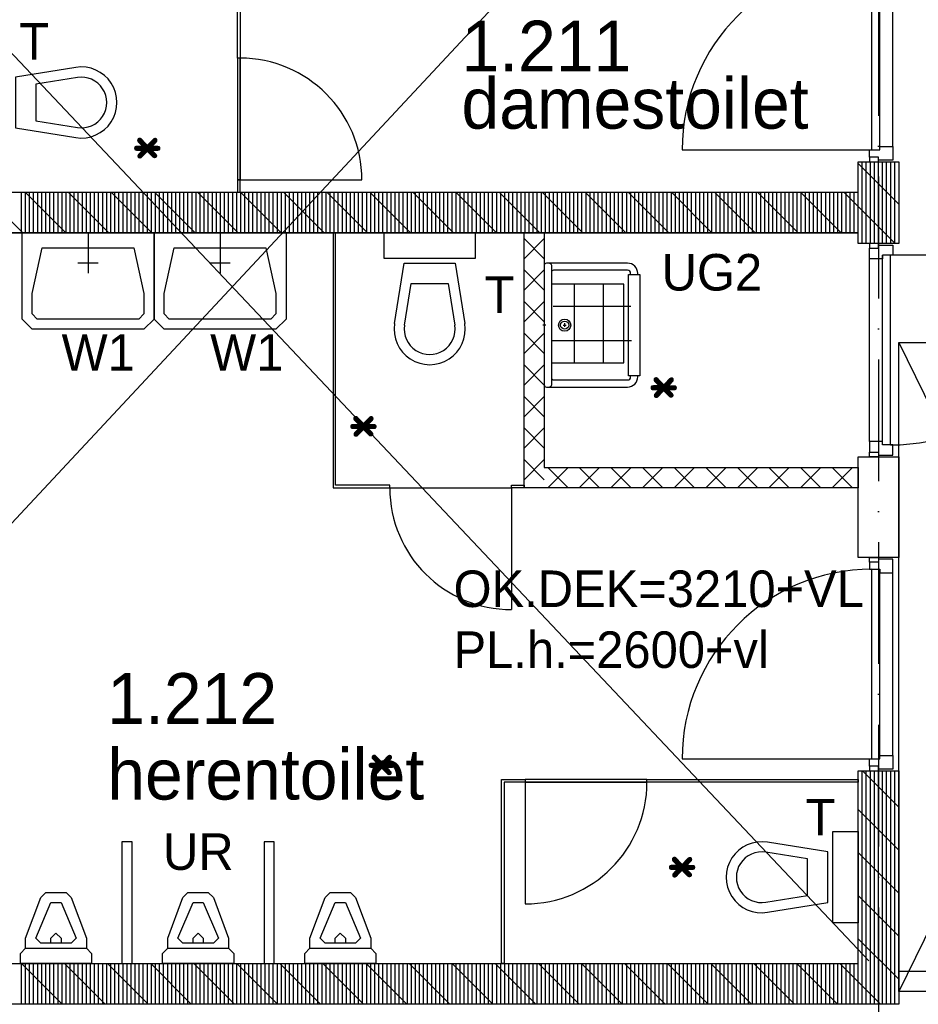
# Model space of a CAD drawing. Extents: x -39327 to 109237, y 358172 to 442272.
# Tile 37 of 96: x 34079 to 38504, y 406842 to 411692. Entities that reach past the tile are written whole.
import ezdxf

# ---------------------------------------------------------------- set-up
doc = ezdxf.new("R2010")
doc.units = 0
doc.header["$LTSCALE"] = 100
doc.linetypes.add('DASHDOT', pattern=[9, 6, -1.5, 0, -1.5])
doc.linetypes.add('DASHED', pattern=[3, 1.5, -1.5])
for name, color, linetype in [('AL$1----_ALGEMEEN', 7, 'CONTINUOUS'), ('AL$7----_STRAMIEN', 1, 'DASHDOT'), ('AL22----_BINNENWAND', 7, 'CONTINUOUS'), ('AL22----_CAMPINGWANDJE', 1, 'CONTINUOUS'), ('AL23----_VLOEREN', 4, 'CONTINUOUS'), ('AL28----_KONSTRUKTIE', 3, 'CONTINUOUS'), ('AL32----_BINNENKOZ', 7, 'CONTINUOUS'), ('AL32----_DRAAIR', 7, 'CONTINUOUS'), ('AL32----_DRAAIRICHTING', 1, 'CONTINUOUS'), ('AL74----_INRSANITAIR', 7, 'CONTINUOUS'), ('ALXA1---_RASTER50', 12, 'CONTINUOUS'), ('ALXA7---_KALKZVUIL', 1, 'CONTINUOUS'), ('ALXAB---_PREFABBETON', 1, 'CONTINUOUS'), ('BOUW', 8, 'CONTINUOUS'), ('MAATV-SPARING', 1, 'CONTINUOUS'), ('WM521---', 1, 'CONTINUOUS')]:
    doc.layers.add(name, color=color, linetype=linetype)
doc.styles.add('BURO-018', font='BUROFONT.shx', dxfattribs={"height": 180})
doc.styles.add('BURO-025', font='BUROFONT.shx', dxfattribs={"height": 250})
doc.styles.get("Standard").update_dxf_attribs({"font": 'ISOCP'})

msp = doc.modelspace()

# ---------------------------------------------------------------- linework, layer by layer
at = {"layer": 'AL$1----_ALGEMEEN', "color": 8, "linetype": 'DASHED'}
msp.add_line((38408, 407005.3), (40149.9, 407005.3), dxfattribs=at)
at = {"layer": 'AL$7----_STRAMIEN', "color": 1}
msp.add_line((38308, 438822.2), (38308, 369596.9), dxfattribs=at)
at = {"layer": 'AL22----_BINNENWAND', "color": 8}
for p, q in [((35151.5, 410902.8), (35151.5, 410842.8)), ((35164.5, 410902.8), (35151.5, 410902.8)), ((35151.5, 410902.8), (35164.5, 410902.8)), ((35164.5, 410842.8), (35164.5, 410902.8)), ((34188, 410642.8), (34188, 410842.8)), ((34208, 410642.8), (34208, 410842.8)), ((34228, 410642.8), (34228, 410842.8)), ((34248, 410642.8), (34248, 410842.8)), ((34268, 410642.8), (34268, 410842.8)), ((34288, 410642.8), (34288, 410842.8)), ((34308, 410642.8), (34308, 410842.8)), ((34518.3, 410642.8), (34318.3, 410842.8)), ((34328, 410642.8), (34328, 410842.8)), ((34348, 410642.8), (34348, 410842.8)), ((34368, 410642.8), (34368, 410842.8)), ((34388, 410642.8), (34388, 410842.8)), ((34408, 410642.8), (34408, 410842.8)), ((34428, 410642.8), (34428, 410842.8)), ((34448, 410642.8), (34448, 410842.8)), ((34468, 410642.8), (34468, 410842.8)), ((34488, 410642.8), (34488, 410842.8)), ((34508, 410642.8), (34508, 410842.8)), ((34528, 410642.8), (34528, 410842.8)), ((34730.4, 410642.8), (34530.4, 410842.8)), ((34548, 410642.8), (34548, 410842.8)), ((34568, 410642.8), (34568, 410842.8)), ((34588, 410642.8), (34588, 410842.8)), ((34608, 410642.8), (34608, 410842.8)), ((34628, 410642.8), (34628, 410842.8)), ((34648, 410642.8), (34648, 410842.8)), ((34668, 410642.8), (34668, 410842.8)), ((34688, 410642.8), (34688, 410842.8)), ((34708, 410642.8), (34708, 410842.8)), ((34728, 410642.8), (34728, 410842.8)), ((34942.6, 410642.8), (34742.6, 410842.8)), ((34748, 410642.8), (34748, 410842.8)), ((34768, 410642.8), (34768, 410842.8)), ((34788, 410642.8), (34788, 410842.8)), ((34808, 410642.8), (34808, 410842.8)), ((34828, 410642.8), (34828, 410842.8)), ((34848, 410642.8), (34848, 410842.8)), ((34868, 410642.8), (34868, 410842.8)), ((34888, 410642.8), (34888, 410842.8)), ((34908, 410642.8), (34908, 410842.8)), ((34928, 410642.8), (34928, 410842.8)), ((34948, 410642.8), (34948, 410842.8)), ((35154.7, 410642.8), (34954.7, 410842.8)), ((34968, 410642.8), (34968, 410842.8)), ((34988, 410642.8), (34988, 410842.8)), ((35008, 410642.8), (35008, 410842.8)), ((35028, 410642.8), (35028, 410842.8)), ((35048, 410642.8), (35048, 410842.8)), ((35068, 410642.8), (35068, 410842.8)), ((35088, 410642.8), (35088, 410842.8)), ((35108, 410642.8), (35108, 410842.8)), ((35128, 410642.8), (35128, 410842.8)), ((35148, 410642.8), (35148, 410842.8)), ((35151.5, 410842.8), (35164.5, 410842.8)), ((35366.8, 410642.8), (35166.8, 410842.8)), ((35168, 410642.8), (35168, 410842.8)), ((35188, 410642.8), (35188, 410842.8)), ((35208, 410642.8), (35208, 410842.8)), ((35228, 410642.8), (35228, 410842.8)), ((35248, 410642.8), (35248, 410842.8)), ((35268, 410642.8), (35268, 410842.8)), ((35288, 410642.8), (35288, 410842.8)), ((35308, 410642.8), (35308, 410842.8)), ((35328, 410642.8), (35328, 410842.8)), ((35348, 410642.8), (35348, 410842.8)), ((35368, 410642.8), (35368, 410842.8)), ((35388, 410642.8), (35388, 410842.8)), ((35408, 410642.8), (35408, 410842.8)), ((35428, 410642.8), (35428, 410842.8)), ((35448, 410642.8), (35448, 410842.8)), ((35468, 410642.8), (35468, 410842.8)), ((35488, 410642.8), (35488, 410842.8)), ((35508, 410642.8), (35508, 410842.8)), ((35528, 410642.8), (35528, 410842.8)), ((36562.5, 409386.3), (36562.5, 410642.8)), ((36562.5, 410642.8), (36662.5, 410642.8)), ((36662.5, 410642.8), (36662.5, 409486.3)), ((36662.5, 409486.3), (38208, 409486.3)), ((38208, 409486.3), (38208, 409386.3)), ((38208, 409386.3), (36562.5, 409386.3))]:
    msp.add_line(p, q, dxfattribs=at)
for points in [[(34415.7, 410642.8), (34415.7, 410442.8)], [(35390.7, 410642.8), (35390.7, 410342.8), (35390.7, 410217.8), (35340.7, 410167.8), (34790.7, 410167.8), (34740.7, 410217.8), (34740.7, 410342.8), (34740.7, 410642.8), (35390.7, 410642.8)], [(35065.7, 410642.8), (35065.7, 410442.8)], [(35290.7, 410567.8), (35340.7, 410342.8), (35340.7, 410242.8), (35315.7, 410217.8), (34815.7, 410217.8), (34790.7, 410242.8), (34790.7, 410342.8), (34840.7, 410567.8), (35290.7, 410567.8)], [(34465.7, 410492.8), (34365.7, 410492.8)], [(35115.7, 410492.8), (35015.7, 410492.8)]]:
    msp.add_lwpolyline(points, dxfattribs=at)
at = {"layer": 'AL22----_CAMPINGWANDJE', "color": 8}
for p, q in [((35151.5, 411502.8), (35151.5, 411967.8)), ((35164.5, 411967.8), (35164.5, 411502.8)), ((35164.5, 411502.8), (35151.5, 411502.8)), ((35622, 410642.8), (35622, 409386.3)), ((35635, 410642.8), (35622, 410642.8)), ((35635, 409399.3), (35635, 410642.8)), ((35622, 409386.3), (35901.5, 409386.3)), ((35901.5, 409399.3), (35635, 409399.3)), ((35901.5, 409386.3), (35901.5, 409399.3)), ((36501.5, 409386.3), (36501.5, 409399.3)), ((36501.5, 409399.3), (36562.5, 409399.3)), ((36562.5, 409386.3), (36501.5, 409386.3)), ((36562.5, 409399.3), (36562.5, 409386.3)), ((36451.5, 407042.8), (36451.5, 407949.3)), ((36451.5, 407949.3), (36568, 407949.3)), ((36568, 407936.3), (36464.5, 407936.3)), ((36464.5, 407936.3), (36464.5, 407042.8)), ((36568, 407949.3), (36568, 407936.3)), ((37168, 407936.3), (37168, 407949.3)), ((37168, 407949.3), (38208, 407949.3)), ((38208, 407936.3), (37168, 407936.3)), ((38208, 407949.3), (38208, 407936.3)), ((36464.5, 407042.8), (36451.5, 407042.8))]:
    msp.add_line(p, q, dxfattribs=at)
at = {"layer": 'AL23----_VLOEREN', "color": 8}
for p, q in [((38408, 406905.3), (38408, 410101.3)), ((39972.7, 410101.3), (38408, 406905.3)), ((38408, 410101.3), (39972.7, 406905.3)), ((38408, 410101.3), (39972.7, 410101.1)), ((40149.9, 406905.3), (38408, 406905.3))]:
    msp.add_line(p, q, dxfattribs=at)
at = {"layer": 'AL28----_KONSTRUKTIE', "color": 8, "linetype": 'CONTINUOUS'}
for p, q in [((38208, 410842.8), (38208, 410992.8)), ((38208, 410992.8), (38408, 410992.8)), ((38408, 410992.8), (38408, 410589.5)), ((33908, 410842.8), (38208, 410842.8)), ((38208, 410642.8), (33908, 410642.8)), ((38208, 410589.5), (38208, 410642.8)), ((38408, 410589.5), (38208, 410589.5)), ((38208, 407042.8), (38208, 407992.8)), ((38208, 407992.8), (38408, 407992.8)), ((38408, 407992.8), (38408, 406842.8)), ((33908, 407042.8), (35708, 407042.8)), ((35708, 407042.8), (38208, 407042.8)), ((35708, 406842.8), (33518, 406842.8)), ((38408, 406842.8), (35708, 406842.8))]:
    msp.add_line(p, q, dxfattribs=at)
at = {"layer": 'AL28----_KONSTRUKTIE', "color": 8}
for p, q in [((33908, 410842.8), (38208, 410842.8)), ((33908, 410642.8), (38208, 410642.8)), ((38208, 409042.8), (38208, 409539.5)), ((38208, 409539.5), (38408, 409539.5)), ((38408, 409539.5), (38408, 409042.8)), ((38408, 409042.8), (38208, 409042.8))]:
    msp.add_line(p, q, dxfattribs=at)
at = {"layer": 'AL32----_BINNENKOZ', "color": 8}
for p, q in [((35151.5, 411502.8), (35151.5, 410902.8)), ((35164.5, 411502.8), (35151.5, 411502.8)), ((35164.5, 410902.8), (35164.5, 411502.8)), ((37168, 407949.3), (36568, 407949.3)), ((36568, 407949.3), (36568, 407936.3)), ((36568, 407936.3), (37168, 407936.3)), ((37168, 407936.3), (37168, 407949.3))]:
    msp.add_line(p, q, dxfattribs=at)
for points in [[(38275, 411050.8), (38275, 411984.8)], [(38315, 411050.8), (38315, 411984.8)], [(38264, 411015.8), (38264, 411050.8), (38315, 411050.8), (38315, 411067.8), (38378, 411067.8), (38378, 411000.8), (38308, 411000.8), (38308, 411015.8), (38264, 411015.8)], [(38264, 411015.8), (38264, 410992.8), (38308, 410992.8), (38308, 411015.8)], [(38308, 410566.5), (38308, 410589.5), (38264, 410589.5), (38264, 410566.5)], [(38378, 410581.5), (38378, 410531.5), (38327, 410531.5), (38327, 410514.5), (38264, 410514.5), (38264, 410566.5), (38308, 410566.5), (38308, 410581.5), (38378, 410581.5)], [(38264, 409614.5), (38264, 410514.5)], [(38327, 409597.5), (38327, 410531.5)], [(38367, 409597.5), (38367, 410531.5)], [(38378, 409547.5), (38378, 409597.5), (38327, 409597.5), (38327, 409614.5), (38264, 409614.5), (38264, 409562.5), (38308, 409562.5), (38308, 409547.5), (38378, 409547.5)], [(38308, 409562.5), (38308, 409539.5), (38264, 409539.5), (38264, 409562.5)], [(38264, 409019.8), (38264, 409042.8), (38308, 409042.8), (38308, 409019.8)], [(38264, 409019.8), (38264, 408984.8), (38315, 408984.8), (38315, 408967.8), (38378, 408967.8), (38378, 409034.8), (38308, 409034.8), (38308, 409019.8), (38264, 409019.8)], [(38275, 408050.8), (38275, 408984.8)], [(38315, 408050.8), (38315, 408984.8)], [(38264, 408015.8), (38264, 408050.8), (38315, 408050.8), (38315, 408067.8), (38378, 408067.8), (38378, 408000.8), (38308, 408000.8), (38308, 408015.8), (38264, 408015.8)], [(38264, 408015.8), (38264, 407992.8), (38308, 407992.8), (38308, 408015.8)]]:
    msp.add_lwpolyline(points, dxfattribs=at)
at = {"layer": 'AL32----_BINNENKOZ', "color": 8, "linetype": 'CONTINUOUS'}
for points in [[(38378, 411067.8), (38378, 411967.8)], [(38378, 408067.8), (38378, 408967.8)]]:
    msp.add_lwpolyline(points, dxfattribs=at)
at = {"layer": 'AL32----_DRAAIR', "color": 8}
for points in [[(37341, 411050.8), (38275, 411050.8)], [(39301, 410531.5), (38367, 410531.5)], [(37341, 408050.8), (38275, 408050.8)]]:
    msp.add_lwpolyline(points, dxfattribs=at)
for centre, start, end in [((38275, 411050.8), 90, 180), ((38367, 410531.5), 270, 0), ((38275, 408050.8), 90, 180)]:
    msp.add_arc(centre, 934, start, end, dxfattribs=at)
at = {"layer": 'AL32----_DRAAIRICHTING', "color": 8}
for p, q in [((35164.5, 411502.8), (35164.5, 410902.8)), ((35164.5, 410902.8), (35764.5, 410902.8)), ((35901.5, 409386.3), (36501.5, 409386.3)), ((36501.5, 409386.3), (36501.5, 408786.3)), ((37168, 407936.3), (36568, 407936.3)), ((36568, 407936.3), (36568, 407336.3))]:
    msp.add_line(p, q, dxfattribs=at)
for centre, start, end in [((35164.5, 410902.8), 0, 90), ((36501.5, 409386.3), 180, 270), ((36568, 407936.3), 270, 0)]:
    msp.add_arc(centre, 600, start, end, dxfattribs=at)
at = {"layer": 'AL74----_INRSANITAIR', "color": 8, "linetype": 'CONTINUOUS'}
for p, q in [((34483, 411234.3), (34483, 411234.3)), ((34308, 411109.3), (34308, 411109.3)), ((35873, 410642.8), (35873, 410517.8)), ((36323, 410642.8), (35873, 410642.8)), ((36323, 410517.8), (36323, 410642.8)), ((35873, 410517.8), (36323, 410517.8)), ((35925.2, 410195.5), (35973, 410492.8)), ((35973, 410492.8), (36223, 410492.8)), ((36223, 410492.8), (36270.8, 410195.5)), ((35974.6, 410187.6), (36007.6, 410392.8)), ((36007.6, 410392.8), (36188.4, 410392.8)), ((36188.4, 410392.8), (36221.4, 410187.6)), ((37053.4, 410389.3), (36703.3, 410389.3)), ((36811.9, 410001.3), (36811.9, 410389.3)), ((36954.5, 410001.3), (36954.5, 410389.3)), ((37053.4, 410001.3), (37053.4, 410389.3)), ((36706.6, 410280.7), (37089, 410280.7)), ((36273, 410242.8), (36273, 410242.8)), ((36703.3, 410111.5), (37092.3, 410111.5)), ((36148, 410067.8), (36148, 410067.8)), ((36701.7, 410001.3), (37053.4, 410001.3)), ((37808, 407642.8), (37808, 407642.8)), ((37633, 407517.8), (37633, 407517.8))]:
    msp.add_line(p, q, dxfattribs=at)
at = {"layer": 'AL74----_INRSANITAIR', "color": 8}
for p, q in [((37087.5, 410437.8), (37087.5, 410442.8)), ((37122.5, 410437.8), (37122.5, 410442.8)), ((36669.8, 410187.8), (36655.2, 410187.8)), ((36754.6, 410187.8), (36770.5, 410187.8)), ((36762.5, 410197.4), (36762.5, 410178.9)), ((37087.5, 409932.8), (37087.5, 409937.8)), ((37122.5, 409932.8), (37122.5, 409937.8)), ((34583, 407642.8), (34583, 407042.8)), ((34633, 407642.8), (34583, 407642.8)), ((34633, 407042.8), (34633, 407642.8)), ((35283, 407642.8), (35283, 407042.8)), ((35333, 407642.8), (35283, 407642.8)), ((35333, 407042.8), (35333, 407642.8)), ((34583, 407042.8), (34633, 407042.8)), ((35283, 407042.8), (35333, 407042.8))]:
    msp.add_line(p, q, dxfattribs=at)
at = {"layer": 'AL74----_INRSANITAIR', "color": 8, "linetype": 'CONTINUOUS'}
for points in [[(34355.2, 411457.1), (34058, 411409.3), (34058, 411159.3), (34355.2, 411111.5, 1.173599)], [(34363.1, 411407.7), (34158, 411374.7), (34158, 411193.8), (34363.1, 411160.9, 1.173599)], [(37760.8, 407295), (38058, 407342.8), (38058, 407592.8), (37760.8, 407640.6, 1.173599)], [(37752.8, 407344.4), (37958, 407377.3), (37958, 407558.2), (37752.8, 407591.2, 1.173599)]]:
    msp.add_lwpolyline(points, format="xyb", close=True, dxfattribs=at)
for points in [[(34740.7, 410642.8), (34740.7, 410342.8), (34740.7, 410217.8), (34690.7, 410167.8), (34140.7, 410167.8), (34090.7, 410217.8), (34090.7, 410342.8), (34090.7, 410642.8), (34740.7, 410642.8)], [(34640.7, 410567.8), (34690.7, 410342.8), (34690.7, 410242.8), (34665.7, 410217.8), (34165.7, 410217.8), (34140.7, 410242.8), (34140.7, 410342.8), (34190.7, 410567.8), (34640.7, 410567.8)], [(38208, 407242.8), (38083, 407242.8), (38083, 407692.8), (38208, 407692.8), (38208, 407242.8)], [(34108, 407117.8), (34108, 407167.8), (34183, 407367.8), (34183, 407367.8), (34208, 407392.8), (34308, 407392.8), (34308, 407392.8), (34333, 407367.8), (34408, 407167.8), (34408, 407117.8)], [(34808, 407117.8), (34808, 407167.8), (34883, 407367.8), (34883, 407367.8), (34908, 407392.8), (35008, 407392.8), (35008, 407392.8), (35033, 407367.8), (35108, 407167.8), (35108, 407117.8)], [(35508, 407117.8), (35508, 407167.8), (35583, 407367.8), (35583, 407367.8), (35608, 407392.8), (35708, 407392.8), (35708, 407392.8), (35733, 407367.8), (35808, 407167.8), (35808, 407117.8)], [(34158, 407167.8), (34233, 407342.8), (34283, 407342.8), (34358, 407167.8), (34333, 407142.8), (34183, 407142.8), (34158, 407167.8), (34158, 407167.8)], [(34858, 407167.8), (34933, 407342.8), (34983, 407342.8), (35058, 407167.8), (35033, 407142.8), (34883, 407142.8), (34858, 407167.8), (34858, 407167.8)], [(35558, 407167.8), (35633, 407342.8), (35683, 407342.8), (35758, 407167.8), (35733, 407142.8), (35583, 407142.8), (35558, 407167.8), (35558, 407167.8)], [(34233, 407142.8), (34233, 407167.8), (34258, 407192.8), (34283, 407167.8), (34283, 407142.8)], [(34933, 407142.8), (34933, 407167.8), (34958, 407192.8), (34983, 407167.8), (34983, 407142.8)], [(35633, 407142.8), (35633, 407167.8), (35658, 407192.8), (35683, 407167.8), (35683, 407142.8)], [(34083, 407042.8), (34083, 407092.8), (34108, 407117.8), (34108, 407117.8), (34408, 407117.8), (34433, 407092.8), (34433, 407042.8), (34083, 407042.8)], [(34783, 407042.8), (34783, 407092.8), (34808, 407117.8), (34808, 407117.8), (35108, 407117.8), (35133, 407092.8), (35133, 407042.8), (34783, 407042.8)], [(35483, 407042.8), (35483, 407092.8), (35508, 407117.8), (35508, 407117.8), (35808, 407117.8), (35833, 407092.8), (35833, 407042.8), (35483, 407042.8)]]:
    msp.add_lwpolyline(points, dxfattribs=at)
at = {"layer": 'AL74----_INRSANITAIR', "color": 8}
for points in [[(37122.5, 410442.8, 0.414214), (37072.5, 410492.8), (36672.5, 410492.8, 0.414214), (36662.5, 410482.8), (36662.5, 409892.8, 0.414214), (36672.5, 409882.8), (37072.5, 409882.8, 0.414214), (37122.5, 409932.8)], [(36687.5, 410492.8, -0.414214), (36697.5, 410482.8), (36697.5, 409892.8, -0.414214), (36687.5, 409882.8)], [(37087.5, 410442.8, 0.414214), (37072.5, 410457.8), (36707.5, 410457.8, 0.414214), (36697.5, 410447.8)], [(36697.5, 409927.8, 0.414214), (36707.5, 409917.8), (37072.5, 409917.8, 0.414214), (37087.5, 409932.8)]]:
    msp.add_lwpolyline(points, format="xyb", dxfattribs=at)
msp.add_lwpolyline([(37132.5, 409937.8), (37077.5, 409937.8), (37077.5, 410437.8), (37132.5, 410437.8)], close=True, dxfattribs=at)
for radius in [30, 20]:
    msp.add_circle((36762.5, 410187.8), radius, dxfattribs=at)
at = {"layer": 'AL74----_INRSANITAIR', "color": 8, "linetype": 'CONTINUOUS'}
for radius in [175, 125]:
    msp.add_arc((36098, 410167.8), radius, 170.8673, 9.1327, dxfattribs=at)
at = {"layer": 'ALXA1---_RASTER50', "color": 8}
for p, q in [((38228, 410589.5), (38228, 410992.8)), ((38248, 410589.5), (38248, 410992.8)), ((38268, 410589.5), (38268, 410992.8)), ((38288, 410589.5), (38288, 410992.8)), ((38308, 410589.5), (38308, 410992.8)), ((38328, 410589.5), (38328, 410992.8)), ((38348, 410589.5), (38348, 410992.8)), ((38368, 410589.5), (38368, 410992.8)), ((38388, 410589.5), (38388, 410992.8)), ((34088, 410642.8), (34088, 410842.8)), ((34108, 410642.8), (34108, 410842.8)), ((34128, 410642.8), (34128, 410842.8)), ((34148, 410642.8), (34148, 410842.8)), ((34168, 410642.8), (34168, 410842.8)), ((35548, 410642.8), (35548, 410842.8)), ((35568, 410642.8), (35568, 410842.8)), ((35588, 410642.8), (35588, 410842.8)), ((35608, 410642.8), (35608, 410842.8)), ((35628, 410642.8), (35628, 410842.8)), ((35648, 410642.8), (35648, 410842.8)), ((35668, 410642.8), (35668, 410842.8)), ((35688, 410642.8), (35688, 410842.8)), ((35708, 410642.8), (35708, 410842.8)), ((35728, 410642.8), (35728, 410842.8)), ((35748, 410642.8), (35748, 410842.8)), ((35768, 410642.8), (35768, 410842.8)), ((35788, 410642.8), (35788, 410842.8)), ((35808, 410642.8), (35808, 410842.8)), ((35828, 410642.8), (35828, 410842.8)), ((35848, 410642.8), (35848, 410842.8)), ((35868, 410642.8), (35868, 410842.8)), ((35888, 410642.8), (35888, 410842.8)), ((35908, 410642.8), (35908, 410842.8)), ((35928, 410642.8), (35928, 410842.8)), ((35948, 410642.8), (35948, 410842.8)), ((35968, 410642.8), (35968, 410842.8)), ((35988, 410642.8), (35988, 410842.8)), ((36008, 410642.8), (36008, 410842.8)), ((36028, 410642.8), (36028, 410842.8)), ((36048, 410642.8), (36048, 410842.8)), ((36068, 410642.8), (36068, 410842.8)), ((36088, 410642.8), (36088, 410842.8)), ((36108, 410642.8), (36108, 410842.8)), ((36128, 410642.8), (36128, 410842.8)), ((36148, 410642.8), (36148, 410842.8)), ((36168, 410642.8), (36168, 410842.8)), ((36188, 410642.8), (36188, 410842.8)), ((36208, 410642.8), (36208, 410842.8)), ((36228, 410642.8), (36228, 410842.8)), ((36248, 410642.8), (36248, 410842.8)), ((36268, 410642.8), (36268, 410842.8)), ((36288, 410642.8), (36288, 410842.8)), ((36308, 410642.8), (36308, 410842.8)), ((36328, 410642.8), (36328, 410842.8)), ((36348, 410642.8), (36348, 410842.8)), ((36368, 410642.8), (36368, 410842.8)), ((36388, 410642.8), (36388, 410842.8)), ((36408, 410642.8), (36408, 410842.8)), ((36428, 410642.8), (36428, 410842.8)), ((36448, 410642.8), (36448, 410842.8)), ((36468, 410642.8), (36468, 410842.8)), ((36488, 410642.8), (36488, 410842.8)), ((36508, 410642.8), (36508, 410842.8)), ((36528, 410642.8), (36528, 410842.8)), ((36548, 410642.8), (36548, 410842.8)), ((36568, 410642.8), (36568, 410842.8)), ((36588, 410642.8), (36588, 410842.8)), ((36608, 410642.8), (36608, 410842.8)), ((36628, 410642.8), (36628, 410842.8)), ((36648, 410642.8), (36648, 410842.8)), ((36668, 410642.8), (36668, 410842.8)), ((36688, 410642.8), (36688, 410842.8)), ((36708, 410642.8), (36708, 410842.8)), ((36728, 410642.8), (36728, 410842.8)), ((36748, 410642.8), (36748, 410842.8)), ((36768, 410642.8), (36768, 410842.8)), ((36788, 410642.8), (36788, 410842.8)), ((36808, 410642.8), (36808, 410842.8)), ((36828, 410642.8), (36828, 410842.8)), ((36848, 410642.8), (36848, 410842.8)), ((36868, 410642.8), (36868, 410842.8)), ((36888, 410642.8), (36888, 410842.8)), ((36908, 410642.8), (36908, 410842.8)), ((36928, 410642.8), (36928, 410842.8)), ((36948, 410642.8), (36948, 410842.8)), ((36968, 410642.8), (36968, 410842.8)), ((36988, 410642.8), (36988, 410842.8)), ((37008, 410642.8), (37008, 410842.8)), ((37028, 410642.8), (37028, 410842.8)), ((37048, 410642.8), (37048, 410842.8)), ((37068, 410642.8), (37068, 410842.8)), ((37088, 410642.8), (37088, 410842.8)), ((37108, 410642.8), (37108, 410842.8)), ((37128, 410642.8), (37128, 410842.8)), ((37148, 410642.8), (37148, 410842.8)), ((37168, 410642.8), (37168, 410842.8)), ((37188, 410642.8), (37188, 410842.8)), ((37208, 410642.8), (37208, 410842.8)), ((37228, 410642.8), (37228, 410842.8)), ((37248, 410642.8), (37248, 410842.8)), ((37268, 410642.8), (37268, 410842.8)), ((37288, 410642.8), (37288, 410842.8)), ((37308, 410642.8), (37308, 410842.8)), ((37328, 410642.8), (37328, 410842.8)), ((37348, 410642.8), (37348, 410842.8)), ((37368, 410642.8), (37368, 410842.8)), ((37388, 410642.8), (37388, 410842.8)), ((37408, 410642.8), (37408, 410842.8)), ((37428, 410642.8), (37428, 410842.8)), ((37448, 410642.8), (37448, 410842.8)), ((37468, 410642.8), (37468, 410842.8)), ((37488, 410642.8), (37488, 410842.8)), ((37508, 410642.8), (37508, 410842.8)), ((37528, 410642.8), (37528, 410842.8)), ((37548, 410642.8), (37548, 410842.8)), ((37568, 410642.8), (37568, 410842.8)), ((37588, 410642.8), (37588, 410842.8)), ((37608, 410642.8), (37608, 410842.8)), ((37628, 410642.8), (37628, 410842.8)), ((37648, 410642.8), (37648, 410842.8)), ((37668, 410642.8), (37668, 410842.8)), ((37688, 410642.8), (37688, 410842.8)), ((37708, 410642.8), (37708, 410842.8)), ((37728, 410642.8), (37728, 410842.8)), ((37748, 410642.8), (37748, 410842.8)), ((37768, 410642.8), (37768, 410842.8)), ((37788, 410642.8), (37788, 410842.8)), ((37808, 410642.8), (37808, 410842.8)), ((37828, 410642.8), (37828, 410842.8)), ((37848, 410642.8), (37848, 410842.8)), ((37868, 410642.8), (37868, 410842.8)), ((37888, 410642.8), (37888, 410842.8)), ((37908, 410642.8), (37908, 410842.8)), ((37928, 410642.8), (37928, 410842.8)), ((37948, 410642.8), (37948, 410842.8)), ((37968, 410642.8), (37968, 410842.8)), ((37988, 410642.8), (37988, 410842.8)), ((38008, 410642.8), (38008, 410842.8)), ((38028, 410642.8), (38028, 410842.8)), ((38048, 410642.8), (38048, 410842.8)), ((38068, 410642.8), (38068, 410842.8)), ((38088, 410642.8), (38088, 410842.8)), ((38108, 410642.8), (38108, 410842.8)), ((38128, 410642.8), (38128, 410842.8)), ((38148, 410642.8), (38148, 410842.8)), ((38168, 410642.8), (38168, 410842.8)), ((38188, 410642.8), (38188, 410842.8)), ((38208, 410642.8), (38208, 410842.8)), ((38228, 406842.8), (38228, 407992.8)), ((38248, 406842.8), (38248, 407992.8)), ((38268, 406842.8), (38268, 407992.8)), ((38288, 406842.8), (38288, 407992.8)), ((38308, 406842.8), (38308, 407992.8)), ((38328, 406842.8), (38328, 407992.8)), ((38348, 406842.8), (38348, 407992.8)), ((38368, 406842.8), (38368, 407992.8)), ((38388, 406842.8), (38388, 407992.8)), ((34088, 406842.8), (34088, 407042.8)), ((34108, 406842.8), (34108, 407042.8)), ((34128, 406842.8), (34128, 407042.8)), ((34148, 406842.8), (34148, 407042.8)), ((34168, 406842.8), (34168, 407042.8)), ((34188, 406842.8), (34188, 407042.8)), ((34208, 406842.8), (34208, 407042.8)), ((34228, 406842.8), (34228, 407042.8)), ((34248, 406842.8), (34248, 407042.8)), ((34268, 406842.8), (34268, 407042.8)), ((34288, 406842.8), (34288, 407042.8)), ((34308, 406842.8), (34308, 407042.8)), ((34328, 406842.8), (34328, 407042.8)), ((34348, 406842.8), (34348, 407042.8)), ((34368, 406842.8), (34368, 407042.8)), ((34388, 406842.8), (34388, 407042.8)), ((34408, 406842.8), (34408, 407042.8)), ((34428, 406842.8), (34428, 407042.8)), ((34448, 406842.8), (34448, 407042.8)), ((34468, 406842.8), (34468, 407042.8)), ((34488, 406842.8), (34488, 407042.8)), ((34508, 406842.8), (34508, 407042.8)), ((34528, 406842.8), (34528, 407042.8)), ((34548, 406842.8), (34548, 407042.8)), ((34568, 406842.8), (34568, 407042.8)), ((34588, 406842.8), (34588, 407042.8)), ((34608, 406842.8), (34608, 407042.8)), ((34628, 406842.8), (34628, 407042.8)), ((34648, 406842.8), (34648, 407042.8)), ((34668, 406842.8), (34668, 407042.8)), ((34688, 406842.8), (34688, 407042.8)), ((34708, 406842.8), (34708, 407042.8)), ((34728, 406842.8), (34728, 407042.8)), ((34748, 406842.8), (34748, 407042.8)), ((34768, 406842.8), (34768, 407042.8)), ((34788, 406842.8), (34788, 407042.8)), ((34808, 406842.8), (34808, 407042.8)), ((34828, 406842.8), (34828, 407042.8)), ((34848, 406842.8), (34848, 407042.8)), ((34868, 406842.8), (34868, 407042.8)), ((34888, 406842.8), (34888, 407042.8)), ((34908, 406842.8), (34908, 407042.8)), ((34928, 406842.8), (34928, 407042.8)), ((34948, 406842.8), (34948, 407042.8)), ((34968, 406842.8), (34968, 407042.8)), ((34988, 406842.8), (34988, 407042.8)), ((35008, 406842.8), (35008, 407042.8)), ((35028, 406842.8), (35028, 407042.8)), ((35048, 406842.8), (35048, 407042.8)), ((35068, 406842.8), (35068, 407042.8)), ((35088, 406842.8), (35088, 407042.8)), ((35108, 406842.8), (35108, 407042.8)), ((35128, 406842.8), (35128, 407042.8)), ((35148, 406842.8), (35148, 407042.8)), ((35168, 406842.8), (35168, 407042.8)), ((35188, 406842.8), (35188, 407042.8)), ((35208, 406842.8), (35208, 407042.8)), ((35228, 406842.8), (35228, 407042.8)), ((35248, 406842.8), (35248, 407042.8)), ((35268, 406842.8), (35268, 407042.8)), ((35288, 406842.8), (35288, 407042.8)), ((35308, 406842.8), (35308, 407042.8)), ((35328, 406842.8), (35328, 407042.8)), ((35348, 406842.8), (35348, 407042.8)), ((35368, 406842.8), (35368, 407042.8)), ((35388, 406842.8), (35388, 407042.8)), ((35408, 406842.8), (35408, 407042.8)), ((35428, 406842.8), (35428, 407042.8)), ((35448, 406842.8), (35448, 407042.8)), ((35468, 406842.8), (35468, 407042.8)), ((35488, 406842.8), (35488, 407042.8)), ((35508, 406842.8), (35508, 407042.8)), ((35528, 406842.8), (35528, 407042.8)), ((35548, 406842.8), (35548, 407042.8)), ((35568, 406842.8), (35568, 407042.8)), ((35588, 406842.8), (35588, 407042.8)), ((35608, 406842.8), (35608, 407042.8)), ((35628, 406842.8), (35628, 407042.8)), ((35648, 406842.8), (35648, 407042.8)), ((35668, 406842.8), (35668, 407042.8)), ((35688, 406842.8), (35688, 407042.8)), ((35708, 406842.8), (35708, 407042.8)), ((35728, 406842.8), (35728, 407042.8)), ((35748, 406842.8), (35748, 407042.8)), ((35768, 406842.8), (35768, 407042.8)), ((35788, 406842.8), (35788, 407042.8)), ((35808, 406842.8), (35808, 407042.8)), ((35828, 406842.8), (35828, 407042.8)), ((35848, 406842.8), (35848, 407042.8)), ((35868, 406842.8), (35868, 407042.8)), ((35888, 406842.8), (35888, 407042.8)), ((35908, 406842.8), (35908, 407042.8)), ((35928, 406842.8), (35928, 407042.8)), ((35948, 406842.8), (35948, 407042.8)), ((35968, 406842.8), (35968, 407042.8)), ((35988, 406842.8), (35988, 407042.8)), ((36008, 406842.8), (36008, 407042.8)), ((36028, 406842.8), (36028, 407042.8)), ((36048, 406842.8), (36048, 407042.8)), ((36068, 406842.8), (36068, 407042.8)), ((36088, 406842.8), (36088, 407042.8)), ((36108, 406842.8), (36108, 407042.8)), ((36128, 406842.8), (36128, 407042.8)), ((36148, 406842.8), (36148, 407042.8)), ((36168, 406842.8), (36168, 407042.8)), ((36188, 406842.8), (36188, 407042.8)), ((36208, 406842.8), (36208, 407042.8)), ((36228, 406842.8), (36228, 407042.8)), ((36248, 406842.8), (36248, 407042.8)), ((36268, 406842.8), (36268, 407042.8)), ((36288, 406842.8), (36288, 407042.8)), ((36308, 406842.8), (36308, 407042.8)), ((36328, 406842.8), (36328, 407042.8)), ((36348, 406842.8), (36348, 407042.8)), ((36368, 406842.8), (36368, 407042.8)), ((36388, 406842.8), (36388, 407042.8)), ((36408, 406842.8), (36408, 407042.8)), ((36428, 406842.8), (36428, 407042.8)), ((36448, 406842.8), (36448, 407042.8)), ((36468, 406842.8), (36468, 407042.8)), ((36488, 406842.8), (36488, 407042.8)), ((36508, 406842.8), (36508, 407042.8)), ((36528, 406842.8), (36528, 407042.8)), ((36548, 406842.8), (36548, 407042.8)), ((36568, 406842.8), (36568, 407042.8)), ((36588, 406842.8), (36588, 407042.8)), ((36608, 406842.8), (36608, 407042.8)), ((36628, 406842.8), (36628, 407042.8)), ((36648, 406842.8), (36648, 407042.8)), ((36668, 406842.8), (36668, 407042.8)), ((36688, 406842.8), (36688, 407042.8)), ((36708, 406842.8), (36708, 407042.8)), ((36728, 406842.8), (36728, 407042.8)), ((36748, 406842.8), (36748, 407042.8)), ((36768, 406842.8), (36768, 407042.8)), ((36788, 406842.8), (36788, 407042.8)), ((36808, 406842.8), (36808, 407042.8)), ((36828, 406842.8), (36828, 407042.8)), ((36848, 406842.8), (36848, 407042.8)), ((36868, 406842.8), (36868, 407042.8)), ((36888, 406842.8), (36888, 407042.8)), ((36908, 406842.8), (36908, 407042.8)), ((36928, 406842.8), (36928, 407042.8)), ((36948, 406842.8), (36948, 407042.8)), ((36968, 406842.8), (36968, 407042.8)), ((36988, 406842.8), (36988, 407042.8)), ((37008, 406842.8), (37008, 407042.8)), ((37028, 406842.8), (37028, 407042.8)), ((37048, 406842.8), (37048, 407042.8)), ((37068, 406842.8), (37068, 407042.8)), ((37088, 406842.8), (37088, 407042.8)), ((37108, 406842.8), (37108, 407042.8)), ((37128, 406842.8), (37128, 407042.8)), ((37148, 406842.8), (37148, 407042.8)), ((37168, 406842.8), (37168, 407042.8)), ((37188, 406842.8), (37188, 407042.8)), ((37208, 406842.8), (37208, 407042.8)), ((37228, 406842.8), (37228, 407042.8)), ((37248, 406842.8), (37248, 407042.8)), ((37268, 406842.8), (37268, 407042.8)), ((37288, 406842.8), (37288, 407042.8)), ((37308, 406842.8), (37308, 407042.8)), ((37328, 406842.8), (37328, 407042.8)), ((37348, 406842.8), (37348, 407042.8)), ((37368, 406842.8), (37368, 407042.8)), ((37388, 406842.8), (37388, 407042.8)), ((37408, 406842.8), (37408, 407042.8)), ((37428, 406842.8), (37428, 407042.8)), ((37448, 406842.8), (37448, 407042.8)), ((37468, 406842.8), (37468, 407042.8)), ((37488, 406842.8), (37488, 407042.8)), ((37508, 406842.8), (37508, 407042.8)), ((37528, 406842.8), (37528, 407042.8)), ((37548, 406842.8), (37548, 407042.8)), ((37568, 406842.8), (37568, 407042.8)), ((37588, 406842.8), (37588, 407042.8)), ((37608, 406842.8), (37608, 407042.8)), ((37628, 406842.8), (37628, 407042.8)), ((37648, 406842.8), (37648, 407042.8)), ((37668, 406842.8), (37668, 407042.8)), ((37688, 406842.8), (37688, 407042.8)), ((37708, 406842.8), (37708, 407042.8)), ((37728, 406842.8), (37728, 407042.8)), ((37748, 406842.8), (37748, 407042.8)), ((37768, 406842.8), (37768, 407042.8)), ((37788, 406842.8), (37788, 407042.8)), ((37808, 406842.8), (37808, 407042.8)), ((37828, 406842.8), (37828, 407042.8)), ((37848, 406842.8), (37848, 407042.8)), ((37868, 406842.8), (37868, 407042.8)), ((37888, 406842.8), (37888, 407042.8)), ((37908, 406842.8), (37908, 407042.8)), ((37928, 406842.8), (37928, 407042.8)), ((37948, 406842.8), (37948, 407042.8)), ((37968, 406842.8), (37968, 407042.8)), ((37988, 406842.8), (37988, 407042.8)), ((38008, 406842.8), (38008, 407042.8)), ((38028, 406842.8), (38028, 407042.8)), ((38048, 406842.8), (38048, 407042.8)), ((38068, 406842.8), (38068, 407042.8)), ((38088, 406842.8), (38088, 407042.8)), ((38108, 406842.8), (38108, 407042.8)), ((38128, 406842.8), (38128, 407042.8)), ((38148, 406842.8), (38148, 407042.8)), ((38168, 406842.8), (38168, 407042.8)), ((38188, 406842.8), (38188, 407042.8)), ((38208, 406842.8), (38208, 407042.8))]:
    msp.add_line(p, q, dxfattribs=at)
at = {"layer": 'ALXA7---_KALKZVUIL', "color": 8}
for p, q in [((36662.5, 410514.9), (36562.5, 410614.9)), ((36662.5, 410614.9), (36562.5, 410514.9)), ((36662.5, 410359.3), (36562.5, 410459.3)), ((36662.5, 410459.3), (36562.5, 410359.3)), ((36662.5, 410203.6), (36562.5, 410303.6)), ((36662.5, 410303.6), (36562.5, 410203.6)), ((36662.5, 410047.9), (36562.5, 410147.9)), ((36662.5, 410147.9), (36562.5, 410047.9)), ((36662.5, 409892.3), (36562.5, 409992.3)), ((36662.5, 409992.3), (36562.5, 409892.3)), ((36662.5, 409736.6), (36562.5, 409836.6)), ((36662.5, 409836.6), (36562.5, 409736.6)), ((36662.5, 409580.9), (36562.5, 409680.9)), ((36662.5, 409680.9), (36562.5, 409580.9)), ((36662.5, 409425.3), (36562.5, 409525.3)), ((36662.5, 409525.3), (36562.5, 409425.3)), ((36779.2, 409486.3), (36679.2, 409386.3)), ((36679.2, 409486.3), (36779.2, 409386.3)), ((36934.8, 409486.3), (36834.8, 409386.3)), ((36834.8, 409486.3), (36934.8, 409386.3)), ((37090.5, 409486.3), (36990.5, 409386.3)), ((36990.5, 409486.3), (37090.5, 409386.3)), ((37246.2, 409486.3), (37146.2, 409386.3)), ((37146.2, 409486.3), (37246.2, 409386.3)), ((37401.8, 409486.3), (37301.8, 409386.3)), ((37301.8, 409486.3), (37401.8, 409386.3)), ((37557.5, 409486.3), (37457.5, 409386.3)), ((37457.5, 409486.3), (37557.5, 409386.3)), ((37713.2, 409486.3), (37613.2, 409386.3)), ((37613.2, 409486.3), (37713.2, 409386.3)), ((37868.8, 409486.3), (37768.8, 409386.3)), ((37768.8, 409486.3), (37868.8, 409386.3)), ((38024.5, 409486.3), (37924.5, 409386.3)), ((37924.5, 409486.3), (38024.5, 409386.3)), ((38180.2, 409486.3), (38080.2, 409386.3)), ((38080.2, 409486.3), (38180.2, 409386.3))]:
    msp.add_line(p, q, dxfattribs=at)
at = {"layer": 'ALXAB---_PREFABBETON', "color": 8}
for p, q in [((34094, 410642.8), (33708, 411028.8)), ((38408, 410783.6), (38208, 410983.6)), ((34306.2, 410642.8), (34106.2, 410842.8)), ((35578.9, 410642.8), (35378.9, 410842.8)), ((35791.1, 410642.8), (35591.1, 410842.8)), ((36003.2, 410642.8), (35803.2, 410842.8)), ((36215.3, 410642.8), (36015.3, 410842.8)), ((36427.5, 410642.8), (36227.5, 410842.8)), ((36639.6, 410642.8), (36439.6, 410842.8)), ((36851.7, 410642.8), (36651.7, 410842.8)), ((37063.9, 410642.8), (36863.9, 410842.8)), ((37276, 410642.8), (37076, 410842.8)), ((37488.1, 410642.8), (37288.1, 410842.8)), ((37700.3, 410642.8), (37500.3, 410842.8)), ((37912.4, 410642.8), (37712.4, 410842.8)), ((38124.5, 410642.8), (37924.5, 410842.8)), ((38389.9, 410589.5), (38136.7, 410842.8)), ((38408, 407813.7), (38228.9, 407992.8)), ((38408, 407601.6), (38208, 407801.6)), ((38408, 407389.5), (38208, 407589.5)), ((38408, 407177.3), (38208, 407377.3)), ((38408, 406965.2), (38208, 407165.2)), ((34287.8, 406842.8), (34087.8, 407042.8)), ((34499.9, 406842.8), (34299.9, 407042.8)), ((34712, 406842.8), (34512, 407042.8)), ((34924.2, 406842.8), (34724.2, 407042.8)), ((35136.3, 406842.8), (34936.3, 407042.8)), ((35348.4, 406842.8), (35148.4, 407042.8)), ((35560.6, 406842.8), (35360.6, 407042.8)), ((35772.7, 406842.8), (35572.7, 407042.8)), ((35984.8, 406842.8), (35784.8, 407042.8)), ((36197, 406842.8), (35997, 407042.8)), ((36409.1, 406842.8), (36209.1, 407042.8)), ((36621.2, 406842.8), (36421.2, 407042.8)), ((36833.4, 406842.8), (36633.4, 407042.8)), ((37045.5, 406842.8), (36845.5, 407042.8)), ((37257.6, 406842.8), (37057.6, 407042.8)), ((37469.8, 406842.8), (37269.8, 407042.8)), ((37681.9, 406842.8), (37481.9, 407042.8)), ((37894, 406842.8), (37694, 407042.8)), ((38106.2, 406842.8), (37906.2, 407042.8)), ((38318.3, 406842.8), (38118.3, 407042.8))]:
    msp.add_line(p, q, dxfattribs=at)
at = {"layer": 'MAATV-SPARING', "color": 8}
msp.add_line((36562.5, 410642.9), (36562.5, 410642.9), dxfattribs=at)
at = {"layer": 'WM521---'}
for p, q in [((32030.6, 407056.8), (38197.7, 413671.2)), ((32963.2, 412667.7), (38259.8, 407056.8))]:
    msp.add_line(p, q, dxfattribs=at)

# ---------------------------------------------------------------- texts
at = {"layer": 'BOUW', "color": 1, "style": 'BURO-018'}
for s, p in [('T', (34077.2, 411495.4)), ('UG2', (37240.2, 410358)), ('T', (36368.3, 410247.8)), ('W1', (34285.4, 409962.9)), ('W1', (35016.8, 409962.9)), ('OK.DEK=3210+VL', (36215.5, 408798.9)), ('PL.h.=2600+vl', (36215.5, 408498.9)), ('T', (37948.5, 407673.5)), ('UR', (34784.9, 407504))]:
    msp.add_text(s, height=180, dxfattribs=at).set_placement(p)
at = {"layer": 'BOUW', "style": 'BURO-025'}
for s, p in [('1.211', (36254.5, 411437.4)), ('damestoilet', (36254.5, 411155.5)), ('1.212', (34510.3, 408223.5)), ('herentoilet', (34510.3, 407850.4))]:
    msp.add_text(s, height=250, dxfattribs=at).set_placement(p)
at = {"layer": 'MAATV-SPARING', "color": 8}
for p in [(34625.2, 410952.9), (37167.9, 409773.2), (35689.4, 409582.2), (35780, 407913.3), (37258.4, 407410.6)]:
    msp.add_text('*', height=270, dxfattribs=at).set_placement(p)

doc.saveas('drawing.dxf')
